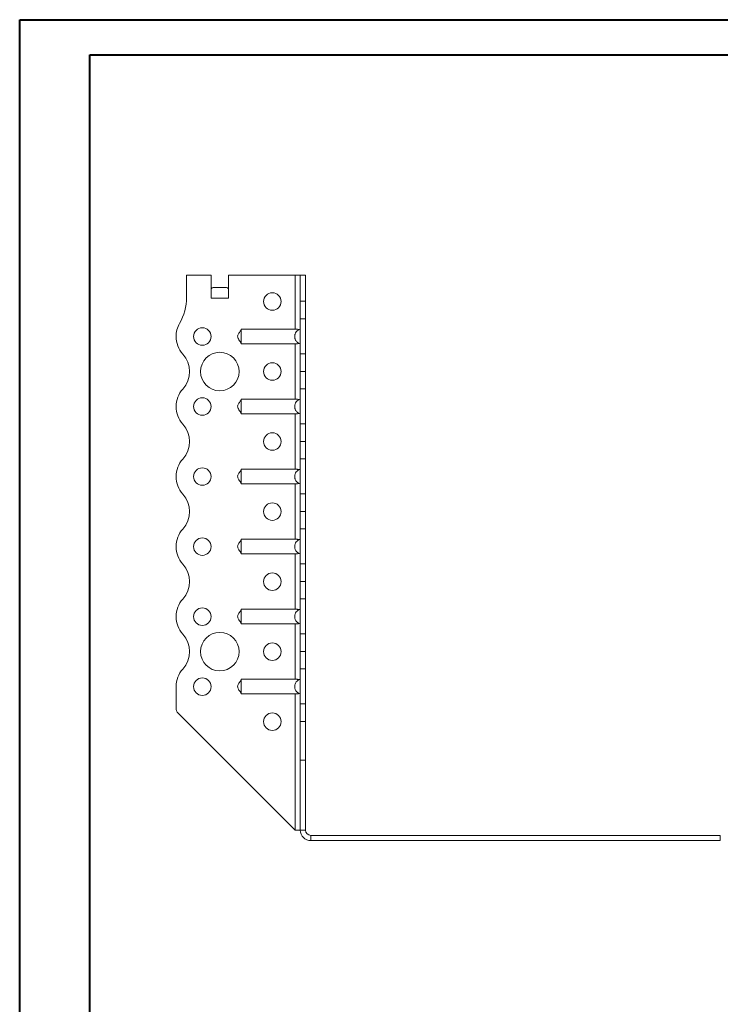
# Model space of a CAD drawing. Header units: millimetres. Extents: x 0 to 210, y 0 to 297.
# Tile 6 of 7: x 0 to 100, y 157 to 297. Entities that reach past the tile are written whole.
import ezdxf

# ---------------------------------------------------------------- set-up
doc = ezdxf.new("R2010")
doc.units = ezdxf.units.MM

msp = doc.modelspace()

# ---------------------------------------------------------------- linework, layer by layer
at = {"color": 7, "linetype": 'Continuous', "lineweight": 40}
for p, q in [((0.08, 0.21), (0.08, 297.21)), ((0.08, 297.21), (210.08, 297.21)), ((10.08, 292.21), (205.08, 292.21)), ((10.08, 5.21), (10.08, 292.21))]:
    msp.add_line(p, q, dxfattribs=at)
at = {"color": 7, "linetype": 'Continuous', "lineweight": 15}
for p, q in [((23.92, 260.71), (23.92, 257.57)), ((27.42, 260.71), (23.92, 260.71)), ((27.42, 257.46), (27.42, 260.71)), ((29.92, 257.46), (29.92, 260.71)), ((39.42, 260.71), (29.92, 260.71)), ((39.42, 260.71), (39.42, 253.02)), ((40.17, 260.71), (39.42, 260.71)), ((40.92, 260.71), (40.17, 260.71)), ((40.17, 256.99), (40.17, 260.71)), ((40.92, 256.99), (40.92, 260.71)), ((27.73, 258.96), (29.61, 258.96)), ((27.42, 257.46), (29.92, 257.46)), ((40.17, 256.99), (40.92, 256.99)), ((40.17, 254.49), (40.17, 256.99)), ((40.92, 256.99), (40.92, 254.49)), ((40.92, 254.49), (40.17, 254.49)), ((40.17, 254.49), (40.17, 249.49)), ((40.92, 249.49), (40.92, 254.49)), ((39.42, 253.02), (31.72, 253.02)), ((39.42, 250.91), (31.72, 250.91)), ((39.42, 250.91), (39.42, 243.02)), ((40.17, 249.49), (40.92, 249.49)), ((40.17, 246.99), (40.17, 249.49)), ((40.92, 249.49), (40.92, 246.99)), ((40.17, 246.99), (40.92, 246.99)), ((40.17, 244.49), (40.17, 246.99)), ((40.92, 246.99), (40.17, 246.99)), ((40.17, 246.99), (40.17, 246.99)), ((40.92, 246.99), (40.92, 244.49)), ((40.92, 246.99), (40.92, 246.99)), ((40.92, 244.49), (40.17, 244.49)), ((40.17, 244.49), (40.17, 239.49)), ((40.92, 239.49), (40.92, 244.49)), ((39.42, 243.02), (31.72, 243.02)), ((39.42, 240.91), (31.72, 240.91)), ((39.42, 240.91), (39.42, 233.02)), ((40.17, 239.49), (40.92, 239.49)), ((40.17, 236.99), (40.17, 239.49)), ((40.92, 239.49), (40.92, 236.99)), ((40.92, 236.99), (40.17, 236.99)), ((40.17, 236.99), (40.92, 236.99)), ((40.17, 234.49), (40.17, 236.99)), ((40.17, 236.99), (40.17, 236.99)), ((40.92, 236.99), (40.92, 234.49)), ((40.92, 236.99), (40.92, 236.99)), ((40.92, 234.49), (40.17, 234.49)), ((40.17, 234.49), (40.17, 229.49)), ((40.92, 229.49), (40.92, 234.49)), ((39.42, 233.02), (31.72, 233.02)), ((39.42, 230.91), (31.72, 230.91)), ((39.42, 230.91), (39.42, 223.02)), ((40.17, 229.49), (40.92, 229.49)), ((40.17, 226.99), (40.17, 229.49)), ((40.92, 229.49), (40.92, 226.99)), ((40.17, 226.99), (40.92, 226.99)), ((40.17, 224.49), (40.17, 226.99)), ((40.92, 226.99), (40.17, 226.99)), ((40.17, 226.99), (40.17, 226.99)), ((40.92, 226.99), (40.92, 224.49)), ((40.92, 226.99), (40.92, 226.99)), ((40.92, 224.49), (40.17, 224.49)), ((40.17, 224.49), (40.17, 219.49)), ((40.92, 219.49), (40.92, 224.49)), ((39.42, 223.02), (31.72, 223.02)), ((39.42, 220.91), (31.72, 220.91)), ((39.42, 220.91), (39.42, 213.02)), ((40.17, 219.49), (40.92, 219.49)), ((40.17, 216.99), (40.17, 219.49)), ((40.92, 219.49), (40.92, 216.99)), ((40.17, 216.99), (40.92, 216.99)), ((40.17, 214.49), (40.17, 216.99)), ((40.92, 216.99), (40.17, 216.99)), ((40.17, 216.99), (40.17, 216.99)), ((40.92, 216.99), (40.92, 214.49)), ((40.92, 216.99), (40.92, 216.99)), ((40.92, 214.49), (40.17, 214.49)), ((40.17, 214.49), (40.17, 209.49)), ((40.92, 209.49), (40.92, 214.49)), ((39.42, 213.02), (31.72, 213.02)), ((22.42, 211.96), (22.42, 211.96)), ((39.42, 210.91), (31.72, 210.91)), ((39.42, 210.91), (39.42, 203.02)), ((40.17, 209.49), (40.92, 209.49)), ((40.17, 206.99), (40.17, 209.49)), ((40.92, 209.49), (40.92, 206.99)), ((40.92, 206.99), (40.17, 206.99)), ((40.17, 206.99), (40.92, 206.99)), ((40.17, 204.49), (40.17, 206.99)), ((40.17, 206.99), (40.17, 206.99)), ((40.92, 206.99), (40.92, 204.49)), ((40.92, 206.99), (40.92, 206.99)), ((40.92, 204.49), (40.17, 204.49)), ((40.17, 204.49), (40.17, 199.49)), ((40.92, 199.49), (40.92, 204.49)), ((39.42, 203.02), (31.72, 203.02)), ((22.42, 201.96), (22.42, 198.88)), ((39.42, 200.91), (31.72, 200.91)), ((39.42, 200.91), (39.42, 181.46)), ((40.17, 199.49), (40.92, 199.49)), ((40.17, 196.99), (40.17, 199.49)), ((40.92, 199.49), (40.92, 196.99)), ((39.42, 181.46), (22.71, 198.17)), ((40.92, 196.99), (40.17, 196.99)), ((40.17, 196.96), (40.17, 196.99)), ((40.92, 196.96), (40.17, 196.96)), ((40.17, 191.46), (40.17, 196.96)), ((40.92, 196.96), (40.92, 196.99)), ((40.92, 191.46), (40.92, 196.96)), ((40.17, 191.46), (40.92, 191.46)), ((40.17, 181.46), (40.17, 191.46)), ((40.92, 181.46), (40.92, 191.46)), ((39.42, 181.46), (40.17, 181.46)), ((40.17, 181.46), (40.92, 181.46)), ((41.67, 180.71), (41.67, 179.96)), ((100.17, 180.71), (41.67, 180.71)), ((100.17, 180.71), (100.17, 179.96)), ((100.17, 179.96), (41.67, 179.96))]:
    msp.add_line(p, q, dxfattribs=at)
for centre, radius in [((36.17, 256.96), 1.25), ((26.17, 251.96), 1.25), ((28.67, 246.96), 2.75), ((36.17, 246.96), 1.25), ((26.17, 241.96), 1.25), ((36.17, 236.96), 1.25), ((26.17, 231.96), 1.25), ((36.17, 226.96), 1.25), ((26.17, 221.96), 1.25), ((36.17, 216.96), 1.25), ((26.17, 211.96), 1.25), ((28.67, 206.96), 2.75), ((36.17, 206.96), 1.25), ((26.17, 201.96), 1.25), ((36.17, 196.96), 1.25)]:
    msp.add_circle(centre, radius, dxfattribs=at)
for centre, radius, start, end in [((16.42, 257.57), 7.5, 330.0736, 0), ((26.17, 251.96), 3.75, 150.0736, 179.9591), ((26.17, 251.96), 3.75, 180, 221.8123), ((20.58, 246.96), 3.75, 318.1863, 41.8123), ((26.17, 241.96), 3.75, 138.1863, 180), ((26.17, 241.96), 3.75, 180, 221.8137), ((20.58, 236.96), 3.75, 318.1863, 41.8137), ((26.17, 231.96), 3.75, 138.1863, 180), ((26.17, 231.96), 3.75, 180, 221.8137), ((20.58, 226.96), 3.75, 318.1863, 41.8137), ((26.17, 221.96), 3.75, 138.1863, 180), ((26.17, 221.96), 3.75, 180, 221.8137), ((20.58, 216.96), 3.75, 318.1877, 41.8137), ((26.17, 211.96), 3.75, 138.1877, 180), ((26.17, 211.96), 3.75, 180, 221.8196), ((20.58, 206.96), 3.75, 318.1804, 41.8196), ((26.17, 201.96), 3.75, 138.1804, 180), ((23.42, 198.88), 1, 180, 225), ((41.67, 181.46), 1.5, 180, 270), ((41.67, 181.46), 0.75, 180, 270)]:
    msp.add_arc(centre, radius, start, end, dxfattribs=at)
for centre, start_param, end_param in [((27.73, 257.46), 0, 0.523599), ((29.61, 257.46), 5.759587, 6.283185)]:
    msp.add_ellipse(centre, major_axis=(0, 1.5), ratio=0.416667, start_param=start_param, end_param=end_param, dxfattribs=at)
for points, knots in [([(31.72, 252.96), (31.69, 252.9), (31.64, 252.79), (31.52, 252.63), (31.4, 252.46), (31.28, 252.25), (31.2, 252.03), (31.23, 251.8), (31.33, 251.57), (31.47, 251.37), (31.6, 251.2), (31.69, 251.08), (31.71, 251), (31.72, 250.96)], [0, 0, 0, 0, 0.103535, 0.1870758, 0.2822675, 0.3761829, 0.4819262, 0.5735379, 0.6545588, 0.7888354, 0.8895615, 0.9445346, 1, 1, 1, 1]), ([(31.72, 253.02), (31.72, 253.01), (31.72, 252.98), (31.72, 252.93), (31.72, 252.9), (31.72, 252.84), (31.72, 252.8), (31.72, 252.72), (31.72, 252.67), (31.72, 252.58), (31.72, 252.53), (31.72, 252.42), (31.72, 252.37), (31.72, 252.26), (31.72, 252.2), (31.72, 252.08), (31.72, 252.02), (31.72, 251.85), (31.72, 251.73), (31.72, 251.5), (31.72, 251.4), (31.72, 251.21), (31.72, 251.12), (31.72, 251.02), (31.72, 250.99), (31.72, 250.94), (31.72, 250.92), (31.72, 250.91)], [0, 0, 0, 0, 0.0625, 0.0625, 0.125, 0.125, 0.1875, 0.1875, 0.25, 0.25, 0.3125, 0.3125, 0.375, 0.375, 0.4375, 0.4375, 0.5, 0.5, 0.625, 0.625, 0.75, 0.75, 0.875, 0.875, 0.9375, 0.9375, 1, 1, 1, 1]), ([(40.17, 250.91), (40.11, 250.92), (40.05, 250.94), (39.95, 250.99), (39.89, 251.02), (39.8, 251.09), (39.75, 251.13), (39.67, 251.21), (39.63, 251.25), (39.55, 251.35), (39.52, 251.4), (39.47, 251.5), (39.44, 251.56), (39.41, 251.67), (39.39, 251.73), (39.37, 251.84), (39.37, 251.9), (39.37, 252.02), (39.37, 252.08), (39.39, 252.2), (39.41, 252.26), (39.46, 252.43), (39.52, 252.53), (39.66, 252.72), (39.75, 252.8), (39.89, 252.9), (39.95, 252.93), (40.05, 252.98), (40.11, 253.01), (40.17, 253.02)], [0, 0, 0, 0, 0.0625, 0.0625, 0.125, 0.125, 0.1875, 0.1875, 0.25, 0.25, 0.3125, 0.3125, 0.375, 0.375, 0.4375, 0.4375, 0.5, 0.5, 0.5625, 0.5625, 0.625, 0.625, 0.75, 0.75, 0.875, 0.875, 0.9375, 0.9375, 1, 1, 1, 1]), ([(39.42, 253.02), (39.47, 253.02), (39.52, 253.02), (39.62, 253.01), (39.66, 253.01), (39.75, 253), (39.8, 252.99), (39.88, 252.97), (39.92, 252.95), (39.95, 252.93)], [0, 0, 0, 0, 0.25, 0.25, 0.5, 0.5, 0.75, 0.75, 1, 1, 1, 1]), ([(39.95, 250.99), (39.92, 250.98), (39.88, 250.96), (39.8, 250.94), (39.75, 250.93), (39.62, 250.91), (39.52, 250.91), (39.42, 250.91)], [0, 0, 0, 0, 0.25, 0.25, 0.5, 0.5, 1, 1, 1, 1]), ([(31.72, 242.96), (31.69, 242.9), (31.64, 242.79), (31.52, 242.63), (31.4, 242.46), (31.28, 242.25), (31.2, 242.03), (31.23, 241.8), (31.33, 241.57), (31.47, 241.37), (31.6, 241.2), (31.69, 241.08), (31.71, 241), (31.72, 240.96)], [0, 0, 0, 0, 0.103535, 0.187076, 0.282267, 0.376183, 0.481926, 0.573538, 0.654559, 0.788835, 0.889561, 0.944535, 1, 1, 1, 1]), ([(31.72, 243.02), (31.72, 243.01), (31.72, 242.98), (31.72, 242.93), (31.72, 242.9), (31.72, 242.84), (31.72, 242.8), (31.72, 242.72), (31.72, 242.67), (31.72, 242.58), (31.72, 242.53), (31.72, 242.42), (31.72, 242.37), (31.72, 242.26), (31.72, 242.2), (31.72, 242.08), (31.72, 242.02), (31.72, 241.85), (31.72, 241.73), (31.72, 241.5), (31.72, 241.4), (31.72, 241.21), (31.72, 241.12), (31.72, 241.02), (31.72, 240.99), (31.72, 240.94), (31.72, 240.92), (31.72, 240.91)], [0, 0, 0, 0, 0.0625, 0.0625, 0.125, 0.125, 0.1875, 0.1875, 0.25, 0.25, 0.3125, 0.3125, 0.375, 0.375, 0.4375, 0.4375, 0.5, 0.5, 0.625, 0.625, 0.75, 0.75, 0.875, 0.875, 0.9375, 0.9375, 1, 1, 1, 1]), ([(40.17, 240.91), (40.11, 240.92), (40.05, 240.94), (39.95, 240.99), (39.89, 241.02), (39.8, 241.09), (39.75, 241.13), (39.67, 241.21), (39.63, 241.25), (39.55, 241.35), (39.52, 241.4), (39.47, 241.5), (39.44, 241.56), (39.41, 241.67), (39.39, 241.73), (39.37, 241.84), (39.37, 241.9), (39.37, 242.02), (39.37, 242.08), (39.39, 242.2), (39.41, 242.26), (39.46, 242.43), (39.52, 242.53), (39.66, 242.72), (39.75, 242.8), (39.89, 242.9), (39.95, 242.93), (40.05, 242.98), (40.11, 243.01), (40.17, 243.02)], [0, 0, 0, 0, 0.0625, 0.0625, 0.125, 0.125, 0.1875, 0.1875, 0.25, 0.25, 0.3125, 0.3125, 0.375, 0.375, 0.4375, 0.4375, 0.5, 0.5, 0.5625, 0.5625, 0.625, 0.625, 0.75, 0.75, 0.875, 0.875, 0.9375, 0.9375, 1, 1, 1, 1]), ([(39.42, 243.02), (39.47, 243.02), (39.52, 243.02), (39.62, 243.01), (39.66, 243.01), (39.75, 243), (39.8, 242.99), (39.88, 242.97), (39.92, 242.95), (39.95, 242.93)], [0, 0, 0, 0, 0.25, 0.25, 0.5, 0.5, 0.75, 0.75, 1, 1, 1, 1]), ([(39.95, 240.99), (39.92, 240.98), (39.88, 240.96), (39.8, 240.94), (39.75, 240.93), (39.62, 240.91), (39.52, 240.91), (39.42, 240.91)], [0, 0, 0, 0, 0.25, 0.25, 0.5, 0.5, 1, 1, 1, 1]), ([(31.72, 232.96), (31.69, 232.9), (31.64, 232.79), (31.52, 232.63), (31.4, 232.46), (31.28, 232.25), (31.2, 232.03), (31.23, 231.8), (31.33, 231.57), (31.47, 231.37), (31.6, 231.2), (31.69, 231.08), (31.71, 231), (31.72, 230.96)], [0, 0, 0, 0, 0.103535, 0.187076, 0.282267, 0.376183, 0.481926, 0.573538, 0.654559, 0.788835, 0.889561, 0.944535, 1, 1, 1, 1]), ([(31.72, 233.02), (31.72, 233.01), (31.72, 232.98), (31.72, 232.93), (31.72, 232.9), (31.72, 232.84), (31.72, 232.8), (31.72, 232.72), (31.72, 232.67), (31.72, 232.58), (31.72, 232.53), (31.72, 232.42), (31.72, 232.37), (31.72, 232.26), (31.72, 232.2), (31.72, 232.08), (31.72, 232.02), (31.72, 231.85), (31.72, 231.73), (31.72, 231.5), (31.72, 231.4), (31.72, 231.21), (31.72, 231.12), (31.72, 231.02), (31.72, 230.99), (31.72, 230.94), (31.72, 230.92), (31.72, 230.91)], [0, 0, 0, 0, 0.0625, 0.0625, 0.125, 0.125, 0.1875, 0.1875, 0.25, 0.25, 0.3125, 0.3125, 0.375, 0.375, 0.4375, 0.4375, 0.5, 0.5, 0.625, 0.625, 0.75, 0.75, 0.875, 0.875, 0.9375, 0.9375, 1, 1, 1, 1]), ([(40.17, 230.91), (40.11, 230.92), (40.05, 230.94), (39.95, 230.99), (39.89, 231.02), (39.8, 231.09), (39.75, 231.13), (39.67, 231.21), (39.63, 231.25), (39.55, 231.35), (39.52, 231.4), (39.47, 231.5), (39.44, 231.56), (39.41, 231.67), (39.39, 231.73), (39.37, 231.84), (39.37, 231.9), (39.37, 232.02), (39.37, 232.08), (39.39, 232.2), (39.41, 232.26), (39.46, 232.43), (39.52, 232.53), (39.66, 232.72), (39.75, 232.8), (39.89, 232.9), (39.95, 232.93), (40.05, 232.98), (40.11, 233.01), (40.17, 233.02)], [0, 0, 0, 0, 0.0625, 0.0625, 0.125, 0.125, 0.1875, 0.1875, 0.25, 0.25, 0.3125, 0.3125, 0.375, 0.375, 0.4375, 0.4375, 0.5, 0.5, 0.5625, 0.5625, 0.625, 0.625, 0.75, 0.75, 0.875, 0.875, 0.9375, 0.9375, 1, 1, 1, 1]), ([(39.42, 233.02), (39.47, 233.02), (39.52, 233.02), (39.62, 233.01), (39.66, 233.01), (39.75, 233), (39.8, 232.99), (39.88, 232.97), (39.92, 232.95), (39.95, 232.93)], [0, 0, 0, 0, 0.25, 0.25, 0.5, 0.5, 0.75, 0.75, 1, 1, 1, 1]), ([(39.95, 230.99), (39.92, 230.98), (39.88, 230.96), (39.8, 230.94), (39.75, 230.93), (39.62, 230.91), (39.52, 230.91), (39.42, 230.91)], [0, 0, 0, 0, 0.25, 0.25, 0.5, 0.5, 1, 1, 1, 1]), ([(31.72, 222.96), (31.69, 222.9), (31.64, 222.79), (31.52, 222.63), (31.4, 222.46), (31.28, 222.25), (31.2, 222.03), (31.23, 221.8), (31.33, 221.57), (31.47, 221.37), (31.6, 221.2), (31.69, 221.08), (31.71, 221), (31.72, 220.96)], [0, 0, 0, 0, 0.103535, 0.187076, 0.282267, 0.376183, 0.481926, 0.573538, 0.654559, 0.788835, 0.889561, 0.944535, 1, 1, 1, 1]), ([(31.72, 223.02), (31.72, 223.01), (31.72, 222.98), (31.72, 222.93), (31.72, 222.9), (31.72, 222.84), (31.72, 222.8), (31.72, 222.72), (31.72, 222.67), (31.72, 222.58), (31.72, 222.53), (31.72, 222.42), (31.72, 222.37), (31.72, 222.26), (31.72, 222.2), (31.72, 222.08), (31.72, 222.02), (31.72, 221.85), (31.72, 221.73), (31.72, 221.5), (31.72, 221.4), (31.72, 221.21), (31.72, 221.12), (31.72, 221.02), (31.72, 220.99), (31.72, 220.94), (31.72, 220.92), (31.72, 220.91)], [0, 0, 0, 0, 0.0625, 0.0625, 0.125, 0.125, 0.1875, 0.1875, 0.25, 0.25, 0.3125, 0.3125, 0.375, 0.375, 0.4375, 0.4375, 0.5, 0.5, 0.625, 0.625, 0.75, 0.75, 0.875, 0.875, 0.9375, 0.9375, 1, 1, 1, 1]), ([(40.17, 220.91), (40.11, 220.92), (40.05, 220.94), (39.95, 220.99), (39.89, 221.02), (39.8, 221.09), (39.75, 221.13), (39.67, 221.21), (39.63, 221.25), (39.55, 221.35), (39.52, 221.4), (39.47, 221.5), (39.44, 221.56), (39.41, 221.67), (39.39, 221.73), (39.37, 221.84), (39.37, 221.9), (39.37, 222.02), (39.37, 222.08), (39.39, 222.2), (39.41, 222.26), (39.46, 222.43), (39.52, 222.53), (39.66, 222.72), (39.75, 222.8), (39.89, 222.9), (39.95, 222.93), (40.05, 222.98), (40.11, 223.01), (40.17, 223.02)], [0, 0, 0, 0, 0.0625, 0.0625, 0.125, 0.125, 0.1875, 0.1875, 0.25, 0.25, 0.3125, 0.3125, 0.375, 0.375, 0.4375, 0.4375, 0.5, 0.5, 0.5625, 0.5625, 0.625, 0.625, 0.75, 0.75, 0.875, 0.875, 0.9375, 0.9375, 1, 1, 1, 1]), ([(39.42, 223.02), (39.47, 223.02), (39.52, 223.02), (39.62, 223.01), (39.66, 223.01), (39.75, 223), (39.8, 222.99), (39.88, 222.97), (39.92, 222.95), (39.95, 222.93)], [0, 0, 0, 0, 0.25, 0.25, 0.5, 0.5, 0.75, 0.75, 1, 1, 1, 1]), ([(39.95, 220.99), (39.92, 220.98), (39.88, 220.96), (39.8, 220.94), (39.75, 220.93), (39.62, 220.91), (39.52, 220.91), (39.42, 220.91)], [0, 0, 0, 0, 0.25, 0.25, 0.5, 0.5, 1, 1, 1, 1]), ([(31.72, 212.96), (31.69, 212.9), (31.64, 212.79), (31.52, 212.63), (31.4, 212.46), (31.28, 212.25), (31.2, 212.03), (31.23, 211.8), (31.33, 211.57), (31.47, 211.37), (31.6, 211.2), (31.69, 211.08), (31.71, 211), (31.72, 210.96)], [0, 0, 0, 0, 0.103535, 0.187076, 0.282267, 0.376183, 0.481926, 0.573538, 0.654559, 0.788835, 0.889561, 0.944535, 1, 1, 1, 1]), ([(31.72, 213.02), (31.72, 213.01), (31.72, 212.98), (31.72, 212.93), (31.72, 212.9), (31.72, 212.84), (31.72, 212.8), (31.72, 212.72), (31.72, 212.67), (31.72, 212.58), (31.72, 212.53), (31.72, 212.42), (31.72, 212.37), (31.72, 212.26), (31.72, 212.2), (31.72, 212.08), (31.72, 212.02), (31.72, 211.85), (31.72, 211.73), (31.72, 211.5), (31.72, 211.4), (31.72, 211.21), (31.72, 211.12), (31.72, 211.02), (31.72, 210.99), (31.72, 210.94), (31.72, 210.92), (31.72, 210.91)], [0, 0, 0, 0, 0.0625, 0.0625, 0.125, 0.125, 0.1875, 0.1875, 0.25, 0.25, 0.3125, 0.3125, 0.375, 0.375, 0.4375, 0.4375, 0.5, 0.5, 0.625, 0.625, 0.75, 0.75, 0.875, 0.875, 0.9375, 0.9375, 1, 1, 1, 1]), ([(40.17, 210.91), (40.11, 210.92), (40.05, 210.94), (39.95, 210.99), (39.89, 211.02), (39.8, 211.09), (39.75, 211.13), (39.67, 211.21), (39.63, 211.25), (39.55, 211.35), (39.52, 211.4), (39.47, 211.5), (39.44, 211.56), (39.41, 211.67), (39.39, 211.73), (39.37, 211.84), (39.37, 211.9), (39.37, 212.02), (39.37, 212.08), (39.39, 212.2), (39.41, 212.26), (39.46, 212.43), (39.52, 212.53), (39.66, 212.72), (39.75, 212.8), (39.89, 212.9), (39.95, 212.93), (40.05, 212.98), (40.11, 213.01), (40.17, 213.02)], [0, 0, 0, 0, 0.0625, 0.0625, 0.125, 0.125, 0.1875, 0.1875, 0.25, 0.25, 0.3125, 0.3125, 0.375, 0.375, 0.4375, 0.4375, 0.5, 0.5, 0.5625, 0.5625, 0.625, 0.625, 0.75, 0.75, 0.875, 0.875, 0.9375, 0.9375, 1, 1, 1, 1]), ([(39.42, 213.02), (39.47, 213.02), (39.52, 213.02), (39.62, 213.01), (39.66, 213.01), (39.75, 213), (39.8, 212.99), (39.88, 212.97), (39.92, 212.95), (39.95, 212.93)], [0, 0, 0, 0, 0.25, 0.25, 0.5, 0.5, 0.75, 0.75, 1, 1, 1, 1]), ([(39.95, 210.99), (39.92, 210.98), (39.88, 210.96), (39.8, 210.94), (39.75, 210.93), (39.62, 210.91), (39.52, 210.91), (39.42, 210.91)], [0, 0, 0, 0, 0.25, 0.25, 0.5, 0.5, 1, 1, 1, 1]), ([(31.72, 202.96), (31.69, 202.9), (31.64, 202.79), (31.52, 202.63), (31.4, 202.46), (31.28, 202.25), (31.2, 202.03), (31.23, 201.8), (31.33, 201.57), (31.47, 201.37), (31.6, 201.2), (31.69, 201.08), (31.71, 201), (31.72, 200.96)], [0, 0, 0, 0, 0.103535, 0.187076, 0.282267, 0.376183, 0.481926, 0.573538, 0.654559, 0.788835, 0.889561, 0.944535, 1, 1, 1, 1]), ([(31.72, 203.02), (31.72, 203.01), (31.72, 202.98), (31.72, 202.93), (31.72, 202.9), (31.72, 202.84), (31.72, 202.8), (31.72, 202.72), (31.72, 202.67), (31.72, 202.58), (31.72, 202.53), (31.72, 202.42), (31.72, 202.37), (31.72, 202.26), (31.72, 202.2), (31.72, 202.08), (31.72, 202.02), (31.72, 201.85), (31.72, 201.73), (31.72, 201.5), (31.72, 201.4), (31.72, 201.21), (31.72, 201.12), (31.72, 201.02), (31.72, 200.99), (31.72, 200.94), (31.72, 200.92), (31.72, 200.91)], [0, 0, 0, 0, 0.0625, 0.0625, 0.125, 0.125, 0.1875, 0.1875, 0.25, 0.25, 0.3125, 0.3125, 0.375, 0.375, 0.4375, 0.4375, 0.5, 0.5, 0.625, 0.625, 0.75, 0.75, 0.875, 0.875, 0.9375, 0.9375, 1, 1, 1, 1]), ([(40.17, 200.91), (40.11, 200.92), (40.05, 200.94), (39.95, 200.99), (39.89, 201.02), (39.8, 201.09), (39.75, 201.13), (39.67, 201.21), (39.63, 201.25), (39.55, 201.35), (39.52, 201.4), (39.47, 201.5), (39.44, 201.56), (39.41, 201.67), (39.39, 201.73), (39.37, 201.84), (39.37, 201.9), (39.37, 202.02), (39.37, 202.08), (39.39, 202.2), (39.41, 202.26), (39.46, 202.43), (39.52, 202.53), (39.66, 202.72), (39.75, 202.8), (39.89, 202.9), (39.95, 202.93), (40.05, 202.98), (40.11, 203.01), (40.17, 203.02)], [0, 0, 0, 0, 0.0625, 0.0625, 0.125, 0.125, 0.1875, 0.1875, 0.25, 0.25, 0.3125, 0.3125, 0.375, 0.375, 0.4375, 0.4375, 0.5, 0.5, 0.5625, 0.5625, 0.625, 0.625, 0.75, 0.75, 0.875, 0.875, 0.9375, 0.9375, 1, 1, 1, 1]), ([(39.42, 203.02), (39.47, 203.02), (39.52, 203.02), (39.62, 203.01), (39.66, 203.01), (39.75, 203), (39.8, 202.99), (39.88, 202.97), (39.92, 202.95), (39.95, 202.93)], [0, 0, 0, 0, 0.25, 0.25, 0.5, 0.5, 0.75, 0.75, 1, 1, 1, 1]), ([(39.95, 200.99), (39.92, 200.98), (39.88, 200.96), (39.8, 200.94), (39.75, 200.93), (39.62, 200.91), (39.52, 200.91), (39.42, 200.91)], [0, 0, 0, 0, 0.25, 0.25, 0.5, 0.5, 1, 1, 1, 1])]:
    msp.add_open_spline(points, degree=3, knots=knots, dxfattribs=at)

doc.saveas('drawing.dxf')
